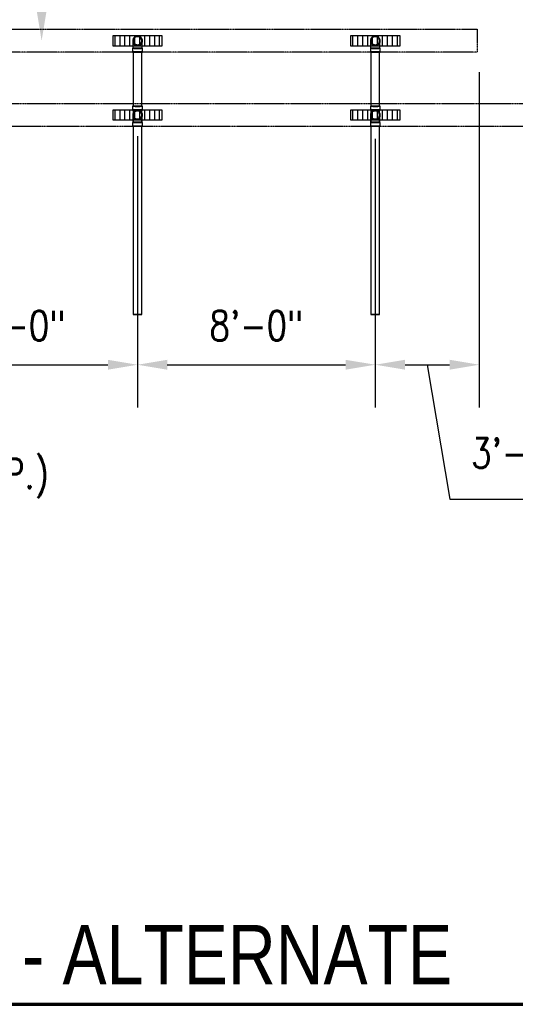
# Model space of a CAD drawing. Header units: inches. Extents: x -337 to 21291, y 405 to 2143.
# Tile 3 of 33: x 405 to 606, y 435 to 833. Entities that reach past the tile are written whole.
import ezdxf
from ezdxf import colors
from ezdxf.entities.mleader import LeaderData, LeaderLine
from ezdxf.enums import TextEntityAlignment as Align
from ezdxf.math import Vec2, Vec3

# ---------------------------------------------------------------- set-up
doc = ezdxf.new("R2010")
doc.units = ezdxf.units.IN
doc.header["$MEASUREMENT"] = 0
doc.linetypes.add('Dash - 1_16_', pattern=[0.1875, 0.125, -0.0625])
for name, color, linetype in [('A-ANNO-DIMS', 1, 'Continuous'), ('A-DETL-HDLN', 90, 'Dash - 1_16_'), ('P-PIPE', 3, 'Continuous'), ('S-ANNO-NOTE', 2, 'Continuous'), ('S-ANNO-SYMB', 2, 'Continuous')]:
    doc.layers.add(name, color=color, linetype=linetype)
doc.layers.add('A-WALL-PATT', color=9, linetype='Continuous', true_color=0x808080)
doc.styles.add('Annotative', font='romans.shx', dxfattribs={"width": 0.8, "height": 0.125})
doc.styles.add('Arial', font='romans.shx', dxfattribs={"width": 0.8})
doc.styles.add('TITLES', font='swiss.ttf', dxfattribs={"width": 0.8, "height": 0.25})
doc.dimstyles.new('Annotative', dxfattribs={"dimscale": 0, "dimtxt": 0.125, "dimasz": 0.125, "dimexe": 0.18, "dimexo": 0.0625, "dimgap": 0.09, "dimtad": 1, "dimdec": 3, "dimzin": 3, "dimdsep": 46, "dimlunit": 4, "dimtxsty": 'Annotative', "dimcen": 0.09, "dimclrt": 2, "dimazin": 2, "dimtfac": 1, "dimtdec": 3, "dimtmove": 0, "dimatfit": 0, "dimfxl": 1, "dimtfill": 1, "dimfrac": 2, "dimtolj": 1, "dimtzin": 0, "dimarcsym": 0})
pattern_1 = [(90, (0, 0.0386), (-2, 1e-16), [])]

# ---------------------------------------------------------------- blocks, each defined once
blk = doc.blocks.new('*D33')
at = {"layer": 'A-ANNO-DIMS', "color": 0, "lineweight": -2, "transparency": 16777216}
for p, q in [((357.08, 786.23), (357.08, 676.52)), ((453.08, 781.19), (453.08, 676.52)), ((369.08, 693.8), (441.08, 693.8))]:
    blk.add_line(p, q, dxfattribs=at)
at = {"layer": 'A-ANNO-DIMS', "color": 0, "transparency": 16777216}
for points in [[(369.08, 695.8), (369.08, 691.8), (357.08, 693.8)], [(441.08, 695.8), (441.08, 691.8), (453.08, 693.8)]]:
    blk.add_solid(points, dxfattribs=at)
at = {"layer": 'A-ANNO-DIMS', "color": 2, "lineweight": -3, "transparency": 16777216, "insert": (405.08, 709.58), "char_height": 12, "width": 49.3115, "attachment_point": 5, "style": 'Annotative', "bg_fill": 3, "box_fill_scale": 1.25, "bg_fill_color": 256, "bg_fill_true_color": 13158600, "bg_fill_transparency": 0}
blk.add_mtext('\\A1;8\'-0"', dxfattribs=at)
blk = doc.blocks.new('*D34')
at = {"layer": 'A-ANNO-DIMS', "color": 0, "lineweight": -2, "transparency": 16777216}
for p, q in [((453.08, 786.09), (453.08, 676.52)), ((549.08, 769.21), (549.08, 676.52)), ((465.08, 693.8), (537.08, 693.8))]:
    blk.add_line(p, q, dxfattribs=at)
at = {"layer": 'A-ANNO-DIMS', "color": 0, "transparency": 16777216}
for points in [[(465.08, 695.8), (465.08, 691.8), (453.08, 693.8)], [(537.08, 695.8), (537.08, 691.8), (549.08, 693.8)]]:
    blk.add_solid(points, dxfattribs=at)
at = {"layer": 'A-ANNO-DIMS', "color": 2, "lineweight": -3, "transparency": 16777216, "insert": (501.08, 709.58), "char_height": 12, "width": 49.3115, "attachment_point": 5, "style": 'Annotative', "bg_fill": 3, "box_fill_scale": 1.25, "bg_fill_color": 256, "bg_fill_true_color": 13158600, "bg_fill_transparency": 0}
blk.add_mtext('\\A1;8\'-0"', dxfattribs=at)
blk = doc.blocks.new('*D35')
at = {"layer": 'A-ANNO-DIMS', "color": 0, "lineweight": -2, "transparency": 16777216}
for p, q in [((591.08, 812.07), (591.08, 676.52)), ((549.08, 785.12), (549.08, 676.52)), ((561.08, 693.8), (579.08, 693.8)), ((570.08, 693.8), (579.16, 639.47)), ((579.16, 639.47), (635.3, 639.47))]:
    blk.add_line(p, q, dxfattribs=at)
at = {"layer": 'A-ANNO-DIMS', "color": 0, "transparency": 16777216}
for points in [[(561.08, 695.8), (561.08, 691.8), (549.08, 693.8)], [(579.08, 695.8), (579.08, 691.8), (591.08, 693.8)]]:
    blk.add_solid(points, dxfattribs=at)
at = {"layer": 'A-ANNO-DIMS', "color": 2, "lineweight": -3, "transparency": 16777216, "insert": (587.8, 664.11), "char_height": 12, "width": 49.3115, "attachment_point": 1, "line_spacing_factor": 0.983083, "style": 'Annotative'}
blk.add_mtext('\\A1;3\'-6"', dxfattribs=at)
blk = doc.blocks.new('Bend - PVC - Sch 40 - DWV_USACE - Standard-1094379-00_SP_Foundation Drainage Plan-TO FDN_DOC')
at = {"layer": 'P-PIPE'}
for p, q in [((656.48, 791.55), (656.48, 790.05)), ((660.43, 790.05), (660.43, 791.55))]:
    blk.add_line(p, q, dxfattribs=at)
at = {"layer": 'P-PIPE', "flags": 128}
for points in [[(656.71, 794.61), (656.71, 794.68), (656.71, 794.75), (656.72, 794.82), (656.73, 794.89), (656.74, 794.96), (656.76, 795.03), (656.77, 795.09), (656.79, 795.16), (656.82, 795.23), (656.84, 795.29), (656.87, 795.35), (656.9, 795.42), (656.94, 795.48), (656.97, 795.54), (657.01, 795.6), (657.05, 795.65), (657.09, 795.71), (657.14, 795.76), (657.19, 795.82), (657.24, 795.86), (657.29, 795.91), (657.34, 795.96), (657.4, 796), (657.45, 796.04), (657.51, 796.08), (657.57, 796.12), (657.63, 796.15), (657.69, 796.18), (657.76, 796.21), (657.82, 796.24), (657.89, 796.26), (657.95, 796.29), (658.02, 796.3), (658.09, 796.32), (658.16, 796.33), (658.23, 796.34), (658.3, 796.35), (658.37, 796.36), (658.44, 796.36), (658.46, 796.36)], [(658.46, 796.36), (658.53, 796.36), (658.6, 796.35), (658.66, 796.35), (658.73, 796.34), (658.8, 796.32), (658.87, 796.31), (658.94, 796.29), (659.01, 796.27), (659.07, 796.25), (659.14, 796.22), (659.2, 796.19), (659.26, 796.16), (659.32, 796.13), (659.38, 796.09), (659.44, 796.05), (659.5, 796.01), (659.56, 795.97), (659.61, 795.93), (659.66, 795.88), (659.71, 795.83), (659.76, 795.78), (659.8, 795.72), (659.85, 795.67), (659.89, 795.61), (659.93, 795.55), (659.96, 795.5), (660, 795.43), (660.03, 795.37), (660.06, 795.31), (660.09, 795.24), (660.11, 795.18), (660.13, 795.11), (660.15, 795.04), (660.17, 794.98), (660.18, 794.91), (660.19, 794.84), (660.2, 794.77), (660.2, 794.7), (660.21, 794.63), (660.21, 794.61)], [(658.46, 792.86), (658.39, 792.86), (658.32, 792.87), (658.25, 792.87), (658.18, 792.88), (658.11, 792.89), (658.04, 792.91), (657.97, 792.93), (657.9, 792.95), (657.84, 792.97), (657.77, 793), (657.71, 793.03), (657.65, 793.06), (657.59, 793.09), (657.53, 793.13), (657.47, 793.17), (657.41, 793.21), (657.35, 793.25), (657.3, 793.29), (657.25, 793.34), (657.2, 793.39), (657.15, 793.44), (657.11, 793.49), (657.06, 793.55), (657.02, 793.61), (656.98, 793.66), (656.95, 793.72), (656.91, 793.78), (656.88, 793.85), (656.85, 793.91), (656.82, 793.98), (656.8, 794.04), (656.78, 794.11), (656.76, 794.18), (656.74, 794.24), (656.73, 794.31), (656.72, 794.38), (656.71, 794.45), (656.71, 794.52), (656.71, 794.59), (656.71, 794.61)], [(656.71, 792.75), (656.71, 792.86), (656.71, 792.97), (656.71, 793.08), (656.71, 793.19), (656.71, 793.29), (656.71, 793.39), (656.71, 793.49), (656.71, 793.58), (656.71, 793.67), (656.71, 793.76), (656.71, 793.84), (656.71, 793.92), (656.71, 794), (656.71, 794.07), (656.71, 794.14), (656.71, 794.2), (656.71, 794.26), (656.71, 794.31), (656.71, 794.36), (656.71, 794.41), (656.71, 794.45), (656.71, 794.49), (656.71, 794.52), (656.71, 794.55), (656.71, 794.57), (656.71, 794.59), (656.71, 794.6), (656.71, 794.61), (656.71, 794.61)], [(656.71, 791.55), (656.71, 791.67), (656.71, 791.79), (656.71, 791.92), (656.71, 792.04), (656.71, 792.16), (656.71, 792.28), (656.71, 792.4), (656.71, 792.52), (656.71, 792.63), (656.71, 792.71)], [(660.21, 794.61), (660.2, 794.54), (660.2, 794.47), (660.19, 794.4), (660.18, 794.33), (660.17, 794.26), (660.16, 794.19), (660.14, 794.13), (660.12, 794.06), (660.09, 793.99), (660.07, 793.93), (660.04, 793.86), (660.01, 793.8), (659.97, 793.74), (659.94, 793.68), (659.9, 793.62), (659.86, 793.56), (659.82, 793.51), (659.77, 793.46), (659.72, 793.4), (659.67, 793.35), (659.62, 793.31), (659.57, 793.26), (659.52, 793.22), (659.46, 793.18), (659.4, 793.14), (659.34, 793.1), (659.28, 793.07), (659.22, 793.03), (659.15, 793.01), (659.09, 792.98), (659.02, 792.95), (658.96, 792.93), (658.89, 792.91), (658.82, 792.9), (658.75, 792.88), (658.68, 792.87), (658.61, 792.87), (658.54, 792.86), (658.47, 792.86), (658.46, 792.86)], [(660.21, 794.61), (660.21, 794.61), (660.21, 794.6), (660.21, 794.59), (660.21, 794.57), (660.21, 794.55), (660.21, 794.52), (660.21, 794.49), (660.21, 794.45), (660.21, 794.41), (660.21, 794.37), (660.21, 794.31), (660.21, 794.26), (660.21, 794.2), (660.21, 794.14), (660.21, 794.07), (660.21, 794), (660.21, 793.92), (660.21, 793.84), (660.21, 793.76), (660.21, 793.67), (660.21, 793.58), (660.21, 793.49), (660.21, 793.39), (660.21, 793.29), (660.21, 793.19), (660.21, 793.08), (660.21, 792.97), (660.21, 792.86), (660.21, 792.75), (660.21, 792.71)], [(660.21, 792.71), (660.21, 792.64), (660.21, 792.52), (660.21, 792.4), (660.21, 792.28), (660.21, 792.16), (660.21, 792.04), (660.21, 791.92), (660.21, 791.8), (660.21, 791.67), (660.21, 791.55), (660.21, 791.55)]]:
    blk.add_lwpolyline(points, dxfattribs=at)
at = {"layer": 'P-PIPE'}
for radius, start, end in [(1.98, 90, 254.3897), (1.98, 90, 254.3897), (1.75, 90, 270), (1.98, 285.6103, 90), (1.98, 285.6103, 90), (1.75, 270, 90), (1.98, 255, 270), (1.98, 255, 270), (1.98, 270, 285), (1.98, 270, 285)]:
    blk.add_arc((658.46, 794.61), radius, start, end, dxfattribs=at)
for centre, major_axis, start_param, end_param in [((658.46, 791.55), (1.98, 0), 1.570796, 4.712389), ((658.46, 790.05), (1.98, 0), 1.570796, 4.712389), ((658.46, 791.55), (1.75, 0), 1.570796, 4.712389), ((658.46, 791.55), (1.98, 0), 4.712389, 7.853982), ((658.46, 791.55), (1.75, 0), 4.712389, 7.853982), ((658.46, 790.05), (1.98, 0), 4.712389, 7.853982)]:
    blk.add_ellipse(centre, major_axis=major_axis, ratio=0.010416, start_param=start_param, end_param=end_param, dxfattribs=at)
blk = doc.blocks.new('Mechanical_Box_H_rvt-1-00_SP_Foundation Drainage Plan-TO FDN_DOC')
at = {"layer": 'P-PIPE'}
for p, q in [((451.33, 820.05), (451.33, 798.12)), ((454.83, 798.12), (454.83, 820.05)), ((547.33, 820.05), (547.33, 798.12)), ((550.83, 798.12), (550.83, 820.05)), ((451.1, 798.12), (451.1, 796.71)), ((451.1, 796.71), (451.1, 796.62)), ((451.33, 796.62), (451.33, 792.71)), ((454.83, 792.71), (454.83, 796.62)), ((455.06, 796.71), (455.06, 798.12)), ((455.06, 796.62), (455.06, 796.71)), ((547.1, 798.12), (547.1, 796.71)), ((547.1, 796.71), (547.1, 796.62)), ((547.33, 796.62), (547.33, 792.71)), ((550.83, 792.71), (550.83, 796.62)), ((551.06, 796.71), (551.06, 798.12)), ((551.06, 796.62), (551.06, 796.71)), ((451.1, 791.63), (451.1, 790.13)), ((451.33, 792.71), (451.33, 791.63)), ((454.83, 791.63), (454.83, 792.71)), ((455.06, 790.13), (455.06, 791.63)), ((547.1, 791.63), (547.1, 790.13)), ((547.33, 792.71), (547.33, 791.63)), ((550.83, 791.63), (550.83, 792.71)), ((551.06, 790.13), (551.06, 791.63)), ((451.33, 790.13), (451.33, 713.98)), ((454.83, 713.98), (454.83, 790.13)), ((547.33, 790.13), (547.33, 713.98)), ((550.83, 713.98), (550.83, 790.13))]:
    blk.add_line(p, q, dxfattribs=at)
at = {"layer": 'P-PIPE', "flags": 128}
for points in [[(451.33, 794.61), (451.33, 794.68), (451.33, 794.75), (451.34, 794.82), (451.35, 794.89), (451.36, 794.96), (451.38, 795.03), (451.4, 795.09), (451.42, 795.16), (451.44, 795.23), (451.47, 795.29), (451.49, 795.35), (451.52, 795.42), (451.56, 795.48), (451.59, 795.54), (451.63, 795.6), (451.67, 795.65), (451.72, 795.71), (451.76, 795.76), (451.81, 795.82), (451.86, 795.86), (451.91, 795.91), (451.96, 795.96), (452.02, 796), (452.07, 796.04), (452.13, 796.08), (452.19, 796.12), (452.25, 796.15), (452.31, 796.18), (452.38, 796.21), (452.44, 796.24), (452.51, 796.26), (452.58, 796.29), (452.64, 796.3), (452.71, 796.32), (452.78, 796.33), (452.85, 796.34), (452.92, 796.35), (452.99, 796.36), (453.06, 796.36), (453.08, 796.36)], [(453.08, 796.36), (453.15, 796.36), (453.22, 796.35), (453.29, 796.35), (453.36, 796.34), (453.42, 796.32), (453.49, 796.31), (453.56, 796.29), (453.63, 796.27), (453.69, 796.25), (453.76, 796.22), (453.82, 796.19), (453.89, 796.16), (453.95, 796.13), (454.01, 796.09), (454.07, 796.05), (454.12, 796.01), (454.18, 795.97), (454.23, 795.93), (454.28, 795.88), (454.33, 795.83), (454.38, 795.78), (454.43, 795.72), (454.47, 795.67), (454.51, 795.61), (454.55, 795.55), (454.59, 795.5), (454.62, 795.43), (454.65, 795.37), (454.68, 795.31), (454.71, 795.24), (454.73, 795.18), (454.75, 795.11), (454.77, 795.04), (454.79, 794.98), (454.8, 794.91), (454.81, 794.84), (454.82, 794.77), (454.82, 794.7), (454.83, 794.63), (454.83, 794.61)], [(547.33, 794.61), (547.33, 794.68), (547.33, 794.75), (547.34, 794.82), (547.35, 794.89), (547.36, 794.96), (547.38, 795.03), (547.4, 795.09), (547.42, 795.16), (547.44, 795.23), (547.47, 795.29), (547.49, 795.35), (547.52, 795.42), (547.56, 795.48), (547.59, 795.54), (547.63, 795.6), (547.67, 795.65), (547.72, 795.71), (547.76, 795.76), (547.81, 795.82), (547.86, 795.86), (547.91, 795.91), (547.96, 795.96), (548.02, 796), (548.07, 796.04), (548.13, 796.08), (548.19, 796.12), (548.25, 796.15), (548.31, 796.18), (548.38, 796.21), (548.44, 796.24), (548.51, 796.26), (548.58, 796.29), (548.64, 796.3), (548.71, 796.32), (548.78, 796.33), (548.85, 796.34), (548.92, 796.35), (548.99, 796.36), (549.06, 796.36), (549.08, 796.36)], [(549.08, 796.36), (549.15, 796.36), (549.22, 796.35), (549.29, 796.35), (549.36, 796.34), (549.42, 796.32), (549.49, 796.31), (549.56, 796.29), (549.63, 796.27), (549.69, 796.25), (549.76, 796.22), (549.82, 796.19), (549.89, 796.16), (549.95, 796.13), (550.01, 796.09), (550.07, 796.05), (550.12, 796.01), (550.18, 795.97), (550.23, 795.93), (550.28, 795.88), (550.33, 795.83), (550.38, 795.78), (550.43, 795.72), (550.47, 795.67), (550.51, 795.61), (550.55, 795.55), (550.59, 795.5), (550.62, 795.43), (550.65, 795.37), (550.68, 795.31), (550.71, 795.24), (550.73, 795.18), (550.75, 795.11), (550.77, 795.04), (550.79, 794.98), (550.8, 794.91), (550.81, 794.84), (550.82, 794.77), (550.82, 794.7), (550.83, 794.63), (550.83, 794.61)], [(453.08, 792.86), (453.01, 792.86), (452.94, 792.87), (452.87, 792.87), (452.8, 792.88), (452.73, 792.89), (452.66, 792.91), (452.59, 792.93), (452.53, 792.95), (452.46, 792.97), (452.4, 793), (452.33, 793.03), (452.27, 793.06), (452.21, 793.09), (452.15, 793.13), (452.09, 793.17), (452.03, 793.21), (451.98, 793.25), (451.92, 793.29), (451.87, 793.34), (451.82, 793.39), (451.77, 793.44), (451.73, 793.49), (451.68, 793.55), (451.64, 793.61), (451.6, 793.66), (451.57, 793.72), (451.53, 793.78), (451.5, 793.85), (451.47, 793.91), (451.45, 793.98), (451.42, 794.04), (451.4, 794.11), (451.38, 794.18), (451.37, 794.24), (451.35, 794.31), (451.34, 794.38), (451.33, 794.45), (451.33, 794.52), (451.33, 794.59), (451.33, 794.61)], [(451.33, 792.74), (451.33, 792.86), (451.33, 792.97), (451.33, 793.08), (451.33, 793.18), (451.33, 793.28), (451.33, 793.39), (451.33, 793.48), (451.33, 793.58), (451.33, 793.67), (451.33, 793.75), (451.33, 793.84), (451.33, 793.92), (451.33, 793.99), (451.33, 794.07), (451.33, 794.13), (451.33, 794.2), (451.33, 794.26), (451.33, 794.31), (451.33, 794.36), (451.33, 794.41), (451.33, 794.45), (451.33, 794.49), (451.33, 794.52), (451.33, 794.55), (451.33, 794.57), (451.33, 794.59), (451.33, 794.6), (451.33, 794.61), (451.33, 794.61)], [(451.33, 791.54), (451.33, 791.66), (451.33, 791.79), (451.33, 791.91), (451.33, 792.03), (451.33, 792.15), (451.33, 792.27), (451.33, 792.39), (451.33, 792.51), (451.33, 792.63), (451.33, 792.71)], [(454.83, 794.61), (454.83, 794.54), (454.82, 794.47), (454.81, 794.4), (454.8, 794.33), (454.79, 794.26), (454.78, 794.19), (454.76, 794.13), (454.74, 794.06), (454.71, 793.99), (454.69, 793.93), (454.66, 793.86), (454.63, 793.8), (454.6, 793.74), (454.56, 793.68), (454.52, 793.62), (454.48, 793.56), (454.44, 793.51), (454.39, 793.46), (454.35, 793.4), (454.3, 793.35), (454.25, 793.31), (454.19, 793.26), (454.14, 793.22), (454.08, 793.18), (454.02, 793.14), (453.96, 793.1), (453.9, 793.07), (453.84, 793.03), (453.78, 793.01), (453.71, 792.98), (453.65, 792.95), (453.58, 792.93), (453.51, 792.91), (453.44, 792.9), (453.37, 792.88), (453.31, 792.87), (453.24, 792.87), (453.17, 792.86), (453.1, 792.86), (453.08, 792.86)], [(454.83, 794.61), (454.83, 794.61), (454.83, 794.6), (454.83, 794.59), (454.83, 794.57), (454.83, 794.55), (454.83, 794.52), (454.83, 794.49), (454.83, 794.45), (454.83, 794.41), (454.83, 794.36), (454.83, 794.31), (454.83, 794.26), (454.83, 794.2), (454.83, 794.14), (454.83, 794.07), (454.83, 794), (454.83, 793.92), (454.83, 793.84), (454.83, 793.76), (454.83, 793.67), (454.83, 793.58), (454.83, 793.48), (454.83, 793.39), (454.83, 793.29), (454.83, 793.18), (454.83, 793.08), (454.83, 792.97), (454.83, 792.86), (454.83, 792.75)], [(454.83, 792.71), (454.83, 792.63), (454.83, 792.51), (454.83, 792.4), (454.83, 792.28), (454.83, 792.16), (454.83, 792.03), (454.83, 791.91), (454.83, 791.79), (454.83, 791.66), (454.83, 791.54), (454.83, 791.54)], [(549.08, 792.86), (549.01, 792.86), (548.94, 792.87), (548.87, 792.87), (548.8, 792.88), (548.73, 792.89), (548.66, 792.91), (548.59, 792.93), (548.53, 792.95), (548.46, 792.97), (548.4, 793), (548.33, 793.03), (548.27, 793.06), (548.21, 793.09), (548.15, 793.13), (548.09, 793.17), (548.03, 793.21), (547.98, 793.25), (547.92, 793.29), (547.87, 793.34), (547.82, 793.39), (547.77, 793.44), (547.73, 793.49), (547.68, 793.55), (547.64, 793.61), (547.6, 793.66), (547.57, 793.72), (547.53, 793.78), (547.5, 793.85), (547.47, 793.91), (547.45, 793.98), (547.42, 794.04), (547.4, 794.11), (547.38, 794.18), (547.37, 794.24), (547.35, 794.31), (547.34, 794.38), (547.33, 794.45), (547.33, 794.52), (547.33, 794.59), (547.33, 794.61)], [(547.33, 792.74), (547.33, 792.86), (547.33, 792.97), (547.33, 793.08), (547.33, 793.18), (547.33, 793.28), (547.33, 793.39), (547.33, 793.48), (547.33, 793.58), (547.33, 793.67), (547.33, 793.75), (547.33, 793.84), (547.33, 793.92), (547.33, 793.99), (547.33, 794.07), (547.33, 794.13), (547.33, 794.2), (547.33, 794.26), (547.33, 794.31), (547.33, 794.36), (547.33, 794.41), (547.33, 794.45), (547.33, 794.49), (547.33, 794.52), (547.33, 794.55), (547.33, 794.57), (547.33, 794.59), (547.33, 794.6), (547.33, 794.61), (547.33, 794.61)], [(547.33, 791.54), (547.33, 791.66), (547.33, 791.79), (547.33, 791.91), (547.33, 792.03), (547.33, 792.15), (547.33, 792.27), (547.33, 792.39), (547.33, 792.51), (547.33, 792.63), (547.33, 792.71)], [(550.83, 794.61), (550.83, 794.54), (550.82, 794.47), (550.81, 794.4), (550.8, 794.33), (550.79, 794.26), (550.78, 794.19), (550.76, 794.13), (550.74, 794.06), (550.71, 793.99), (550.69, 793.93), (550.66, 793.86), (550.63, 793.8), (550.6, 793.74), (550.56, 793.68), (550.52, 793.62), (550.48, 793.56), (550.44, 793.51), (550.39, 793.46), (550.35, 793.4), (550.3, 793.35), (550.25, 793.31), (550.19, 793.26), (550.14, 793.22), (550.08, 793.18), (550.02, 793.14), (549.96, 793.1), (549.9, 793.07), (549.84, 793.03), (549.78, 793.01), (549.71, 792.98), (549.65, 792.95), (549.58, 792.93), (549.51, 792.91), (549.44, 792.9), (549.37, 792.88), (549.31, 792.87), (549.24, 792.87), (549.17, 792.86), (549.1, 792.86), (549.08, 792.86)], [(550.83, 794.61), (550.83, 794.61), (550.83, 794.6), (550.83, 794.59), (550.83, 794.57), (550.83, 794.55), (550.83, 794.52), (550.83, 794.49), (550.83, 794.45), (550.83, 794.41), (550.83, 794.36), (550.83, 794.31), (550.83, 794.26), (550.83, 794.2), (550.83, 794.14), (550.83, 794.07), (550.83, 794), (550.83, 793.92), (550.83, 793.84), (550.83, 793.76), (550.83, 793.67), (550.83, 793.58), (550.83, 793.48), (550.83, 793.39), (550.83, 793.29), (550.83, 793.18), (550.83, 793.08), (550.83, 792.97), (550.83, 792.86), (550.83, 792.75)], [(550.83, 792.71), (550.83, 792.63), (550.83, 792.51), (550.83, 792.4), (550.83, 792.28), (550.83, 792.16), (550.83, 792.03), (550.83, 791.91), (550.83, 791.79), (550.83, 791.66), (550.83, 791.54), (550.83, 791.54)]]:
    blk.add_lwpolyline(points, dxfattribs=at)
at = {"layer": 'P-PIPE'}
for centre, radius, start, end in [((453.08, 824.61), 1.75, 0, 180), ((453.08, 824.61), 1.75, 180, 0), ((549.08, 824.61), 1.75, 0, 180), ((549.08, 824.61), 1.75, 180, 0), ((453.08, 794.61), 1.98, 90, 254.3897), ((453.08, 794.61), 1.98, 90, 254.3897), ((453.08, 794.61), 1.75, 0, 180), ((453.08, 794.61), 1.75, 90, 270), ((453.08, 794.61), 1.98, 285.6103, 90), ((453.08, 794.61), 1.98, 285.6103, 90), ((453.08, 794.61), 1.75, 270, 90), ((549.08, 794.61), 1.98, 90, 254.3897), ((549.08, 794.61), 1.98, 90, 254.3897), ((549.08, 794.61), 1.75, 0, 180), ((549.08, 794.61), 1.75, 90, 270), ((549.08, 794.61), 1.98, 285.6103, 90), ((549.08, 794.61), 1.98, 285.6103, 90), ((549.08, 794.61), 1.75, 270, 90), ((453.08, 794.61), 1.75, 180, 0), ((453.08, 794.61), 1.98, 255, 270), ((453.08, 794.61), 1.98, 255, 270), ((453.08, 794.61), 1.98, 270, 285), ((453.08, 794.61), 1.98, 270, 285), ((549.08, 794.61), 1.75, 180, 0), ((549.08, 794.61), 1.98, 255, 270), ((549.08, 794.61), 1.98, 255, 270), ((549.08, 794.61), 1.98, 270, 285), ((549.08, 794.61), 1.98, 270, 285)]:
    blk.add_arc(centre, radius, start, end, dxfattribs=at)
for centre, major_axis, start_param, end_param in [((453.08, 820.05), (1.75, 0), 1.570796, 3.141593), ((453.08, 820.05), (1.75, 0), 3.141593, 4.712389), ((453.08, 820.05), (1.75, 0), 0, 1.570796), ((453.08, 820.05), (1.75, 0), 4.712389, 6.283185), ((549.08, 820.05), (1.75, 0), 1.570796, 3.141593), ((549.08, 820.05), (1.75, 0), 3.141593, 4.712389), ((549.08, 820.05), (1.75, 0), 0, 1.570796), ((549.08, 820.05), (1.75, 0), 4.712389, 6.283185), ((453.08, 798.12), (1.98, 0), 1.570796, 4.712389), ((453.08, 796.62), (1.98, 0), 1.570796, 4.712389), ((453.08, 798.12), (1.75, 0), 1.570796, 3.141593), ((453.08, 798.12), (1.75, 0), 3.141593, 4.712389), ((453.08, 796.62), (1.75, 0), 1.570796, 4.712389), ((453.08, 798.12), (1.98, 0), 4.712389, 7.853982), ((453.08, 798.12), (1.75, 0), 0, 1.570796), ((453.08, 798.12), (1.75, 0), 4.712389, 6.283185), ((453.08, 796.62), (1.98, 0), 4.712389, 7.853982), ((453.08, 796.62), (1.75, 0), 4.712389, 7.853982), ((549.08, 798.12), (1.98, 0), 1.570796, 4.712389), ((549.08, 796.62), (1.98, 0), 1.570796, 4.712389), ((549.08, 798.12), (1.75, 0), 1.570796, 3.141593), ((549.08, 798.12), (1.75, 0), 3.141593, 4.712389), ((549.08, 796.62), (1.75, 0), 1.570796, 4.712389), ((549.08, 798.12), (1.98, 0), 4.712389, 7.853982), ((549.08, 798.12), (1.75, 0), 0, 1.570796), ((549.08, 798.12), (1.75, 0), 4.712389, 6.283185), ((549.08, 796.62), (1.98, 0), 4.712389, 7.853982), ((549.08, 796.62), (1.75, 0), 4.712389, 7.853982), ((453.08, 791.63), (1.98, 0), 1.570796, 4.712389), ((453.08, 791.63), (1.75, 0), 1.570796, 4.712389), ((453.08, 791.63), (1.75, 0), 4.712389, 7.853982), ((453.08, 791.63), (1.98, 0), 4.712389, 7.853982), ((549.08, 791.63), (1.98, 0), 1.570796, 4.712389), ((549.08, 791.63), (1.75, 0), 1.570796, 4.712389), ((549.08, 791.63), (1.75, 0), 4.712389, 7.853982), ((549.08, 791.63), (1.98, 0), 4.712389, 7.853982), ((453.08, 790.13), (1.98, 0), 1.570796, 4.712389), ((453.08, 791.54), (1.75, 0), 1.570796, 4.712389), ((453.08, 790.13), (1.75, 0), 1.570796, 3.141593), ((453.08, 790.13), (1.75, 0), 3.141593, 4.712389), ((453.08, 791.54), (1.75, 0), 4.712389, 7.853982), ((453.08, 790.13), (1.75, 0), 0, 1.570796), ((453.08, 790.13), (1.98, 0), 4.712389, 7.853982), ((453.08, 790.13), (1.75, 0), 4.712389, 6.283185), ((549.08, 790.13), (1.98, 0), 1.570796, 4.712389), ((549.08, 791.54), (1.75, 0), 1.570796, 4.712389), ((549.08, 790.13), (1.75, 0), 1.570796, 3.141593), ((549.08, 790.13), (1.75, 0), 3.141593, 4.712389), ((549.08, 791.54), (1.75, 0), 4.712389, 7.853982), ((549.08, 790.13), (1.75, 0), 0, 1.570796), ((549.08, 790.13), (1.98, 0), 4.712389, 7.853982), ((549.08, 790.13), (1.75, 0), 4.712389, 6.283185), ((453.08, 713.98), (1.75, 0), 1.570796, 3.141593), ((453.08, 713.98), (1.75, 0), 3.141593, 4.712389), ((453.08, 713.98), (1.75, 0), 0, 1.570796), ((453.08, 713.98), (1.75, 0), 4.712389, 6.283185), ((549.08, 713.98), (1.75, 0), 1.570796, 3.141593), ((549.08, 713.98), (1.75, 0), 3.141593, 4.712389), ((549.08, 713.98), (1.75, 0), 0, 1.570796), ((549.08, 713.98), (1.75, 0), 4.712389, 6.283185)]:
    blk.add_ellipse(centre, major_axis=major_axis, ratio=0.010416, start_param=start_param, end_param=end_param, dxfattribs=at)
at = {"layer": 'P-PIPE', "color": 3, "lineweight": 9}
for p in [(-205.38, 30), (-109.38, 30)]:
    blk.add_blockref('Bend - PVC - Sch 40 - DWV_USACE - Standard-1094379-00_SP_Foundation Drainage Plan-TO FDN_DOC', p, dxfattribs=at)
blk = doc.blocks.new('*U2')
at = {"linetype": 'Continuous', "lineweight": 70}
blk.add_line((1.125, 0.625), (29.5, 0.625), dxfattribs=at)
at = {"style": 'Arial'}
blk.add_attdef('DRAWING_AREA_TITLE', text='', height=0.1875, dxfattribs=at).set_placement((1.3743, 0.6339), align=Align.BOTTOM_LEFT)
blk.add_attdef('X#', text='', height=0.1875, dxfattribs=at).set_placement((0.8125, 0.625), align=Align.MIDDLE_CENTER)
blk.add_attdef('SCALE:', text='', height=0.0938, dxfattribs=at).set_placement((1.3743, 0.5606), align=Align.TOP_LEFT)

msp = doc.modelspace()

# ---------------------------------------------------------------- hatches: boundary and pattern name
at = {"layer": 'A-WALL-PATT', "lineweight": -3}
h = msp.add_hatch(dxfattribs=at)
h.set_pattern_fill('_USER', color=8, scale=2, angle=90, style=0, pattern_type=0)
h.set_pattern_definition(pattern_1)
h.paths.add_polyline_path([(463.0774, 822.7445), (463.0774, 826.7445), (443.0774, 826.7445), (443.0774, 822.7445)])
h = msp.add_hatch(dxfattribs=at)
h.set_pattern_fill('_USER', color=8, scale=2, angle=90, style=0, pattern_type=0)
h.set_pattern_definition(pattern_1)
h.paths.add_polyline_path([(559.0774, 822.7445), (559.0774, 826.7445), (539.0774, 826.7445), (539.0774, 822.7445)])
h = msp.add_hatch(dxfattribs=at)
h.set_pattern_fill('_USER', color=8, scale=2, angle=90, style=0, pattern_type=0)
h.set_pattern_definition(pattern_1)
h.paths.add_polyline_path([(463.0774, 792.7445), (463.0774, 796.7445), (443.0774, 796.7445), (443.0774, 792.7445)])
h = msp.add_hatch(dxfattribs=at)
h.set_pattern_fill('_USER', color=8, scale=2, angle=90, style=0, pattern_type=0)
h.set_pattern_definition(pattern_1)
h.paths.add_polyline_path([(559.0774, 792.7445), (559.0774, 796.7445), (539.0774, 796.7445), (539.0774, 792.7445)])

# ---------------------------------------------------------------- linework, layer by layer
at = {"layer": 'A-DETL-HDLN', "lineweight": -3}
for p, q in [((-158.0847, 829.369), (590.2336, 829.369)), ((590.2336, 829.369), (590.2336, 820.0565)), ((590.2336, 820.0565), (-158.0847, 820.0565)), ((237.939, 799.3622), (988.2336, 799.3622)), ((988.2336, 790.0497), (237.939, 790.0497))]:
    msp.add_line(p, q, dxfattribs=at)
at = {"layer": 'P-PIPE', "lineweight": -3}
for points in [[(443.0774, 822.7059), (463.0774, 822.7059), (463.0774, 826.7059), (443.0774, 826.7059)], [(539.0774, 826.7059), (539.0774, 822.7059), (559.0774, 822.7059), (559.0774, 826.7059)]]:
    msp.add_lwpolyline(points, close=True, dxfattribs=at)

# ---------------------------------------------------------------- block references
at = {"layer": 'S-ANNO-SYMB', "lineweight": -3}
ref = msp.add_blockref('*U2', (-196.0344, 375.4055), dxfattribs=dict(at, xscale=96, yscale=96, zscale=96))
ref.add_attrib('DRAWING_AREA_TITLE', 'DRAINAGE AND VENTILATION PLAN - ALTERNATE', dxfattribs={"layer": '0', "height": 24, "style": 'TITLES', "width": 0.796875}).set_placement((-64.102, 436.2606), align=Align.BOTTOM_LEFT)

# ---------------------------------------------------------------- leaders
at = {"layer": 'S-ANNO-NOTE', "lineweight": -3}
ml = msp.add_multileader_mtext('Standard', dxfattribs=at)
ml.set_content('DOOR TRENCH', color=256, style='Annotative')
ml.set_leader_properties(color=1, linetype='ByLayer', lineweight=-1)
ml.build(insert=Vec2(0, 0))
ml.multileader.update_dxf_attribs({"text_right_attachment_type": 3, "dogleg_length": 0.36, "arrow_head_size": 12, "scale": 96})
ctx = ml.context
ctx.base_point, ctx.scale, ctx.char_height, ctx.arrow_head_size, ctx.landing_gap_size, ctx.plane_origin = Vec3(420.6998, 875.1746), 96, 12, 12, 9, Vec3(239.6397, 861.1855)
ctx.right_attachment = 3
notes = []
notes.append((ctx, [(0, (1, 1, 0), (414.3442, 875.1746), (1, 0), 6.3557, [(0, [(414.3442, 824.7094)], 0, [])])]))
ctx.mtext.insert, ctx.mtext.flow_direction = Vec3(429.6998, 881.1746), 5
for ctx, leaders in notes:
    for number, flags, end, landing, length, lines in leaders:
        leader = LeaderData()
        leader.index, (leader.has_last_leader_line, leader.has_dogleg_vector, leader.attachment_direction) = number, flags
        leader.last_leader_point, leader.dogleg_vector, leader.dogleg_length = Vec3(end), Vec3(landing), length
        for number, points, colour, breaks in lines:
            line = LeaderLine()
            line.index, line.vertices, line.color, line.breaks = number, Vec3.list(points), colors.encode_raw_color(colour), breaks
            leader.lines.append(line)
        ctx.leaders.append(leader)

# ---------------------------------------------------------------- next in the draw order: dimensions: what is measured, and where the dimension line sits
at = {"layer": 'A-ANNO-DIMS', "lineweight": -3}
dim = msp.add_linear_dim(base=(453.0774, 693.7982), p1=(357.0774, 792.2337), p2=(453.0774, 787.1917), dimstyle='Annotative', override={"dimpost": '\\X'}, dxfattribs=at)
dim.commit()
dim.dimension.update_dxf_attribs({"geometry": '*D33', "text_midpoint": (405.0774, 709.581)})

# ---------------------------------------------------------------- next in the draw order: dimensions: what is measured, and where the dimension line sits
dim = msp.add_linear_dim(base=(549.0774, 693.7982), p1=(453.0774, 792.0934), p2=(549.0774, 775.2059), dimstyle='Annotative', override={"dimpost": '\\X'}, dxfattribs=at)
dim.commit()
dim.dimension.update_dxf_attribs({"geometry": '*D34', "text_midpoint": (501.0774, 709.581)})

# ---------------------------------------------------------------- next in the draw order: linework, layer by layer
at = {"layer": 'P-PIPE', "lineweight": -3}
for points in [[(443.0774, 792.7059), (463.0774, 792.7059), (463.0774, 796.7059), (443.0774, 796.7059)], [(539.0774, 792.7059), (559.0774, 792.7059), (559.0774, 796.7059), (539.0774, 796.7059)]]:
    msp.add_lwpolyline(points, close=True, dxfattribs=at)

# ---------------------------------------------------------------- next in the draw order: block references
msp.add_blockref('Mechanical_Box_H_rvt-1-00_SP_Foundation Drainage Plan-TO FDN_DOC', (0.0002, 0.0965), dxfattribs=at)

# ---------------------------------------------------------------- next in the draw order: dimensions: what is measured, and where the dimension line sits
at = {"layer": 'A-ANNO-DIMS', "lineweight": -3}
dim = msp.add_linear_dim(base=(591.0774, 693.7982), p1=(549.0774, 791.1194), p2=(591.0774, 818.0685), dimstyle='Annotative', override={"dimpost": '\\X', "dimtfill": 0}, dxfattribs=at)
dim.commit()
dim.dimension.update_dxf_attribs({"geometry": '*D35', "text_midpoint": (587.8016, 639.474), "dimtype": 160})

# ---------------------------------------------------------------- next in the draw order: leaders
at = {"layer": 'S-ANNO-NOTE', "lineweight": -3}
ml = msp.add_multileader_mtext('Standard', dxfattribs=at)
ml.set_content('3" %%C DRAIN (TYP.)', color=256, style='Annotative')
ml.set_leader_properties(color=1, linetype='ByLayer', lineweight=-1)
ml.build(insert=Vec2(0, 0))
ml.multileader.update_dxf_attribs({"text_right_attachment_type": 3, "dogleg_length": 0.125, "arrow_head_size": 12, "scale": 96})
ctx = ml.context
ctx.base_point, ctx.scale, ctx.char_height, ctx.arrow_head_size, ctx.landing_gap_size, ctx.plane_origin = Vec3(290.221, 647.8523), 96, 12, 12, 9, Vec3(582.8154, 754.408)
ctx.right_attachment = 3
notes = []
notes.append((ctx, [(1, (1, 1, 0), (278.221, 647.8523), (1, 0), 12, [(0, [(262.8272, 754.1289)], 0, [])])]))
ctx.mtext.insert, ctx.mtext.width, ctx.mtext.flow_direction = Vec3(299.221, 655.8523), 83.11519, 5
for ctx, leaders in notes:
    for number, flags, end, landing, length, lines in leaders:
        leader = LeaderData()
        leader.index, (leader.has_last_leader_line, leader.has_dogleg_vector, leader.attachment_direction) = number, flags
        leader.last_leader_point, leader.dogleg_vector, leader.dogleg_length = Vec3(end), Vec3(landing), length
        for number, points, colour, breaks in lines:
            line = LeaderLine()
            line.index, line.vertices, line.color, line.breaks = number, Vec3.list(points), colors.encode_raw_color(colour), breaks
            leader.lines.append(line)
        ctx.leaders.append(leader)

doc.saveas('drawing.dxf')
